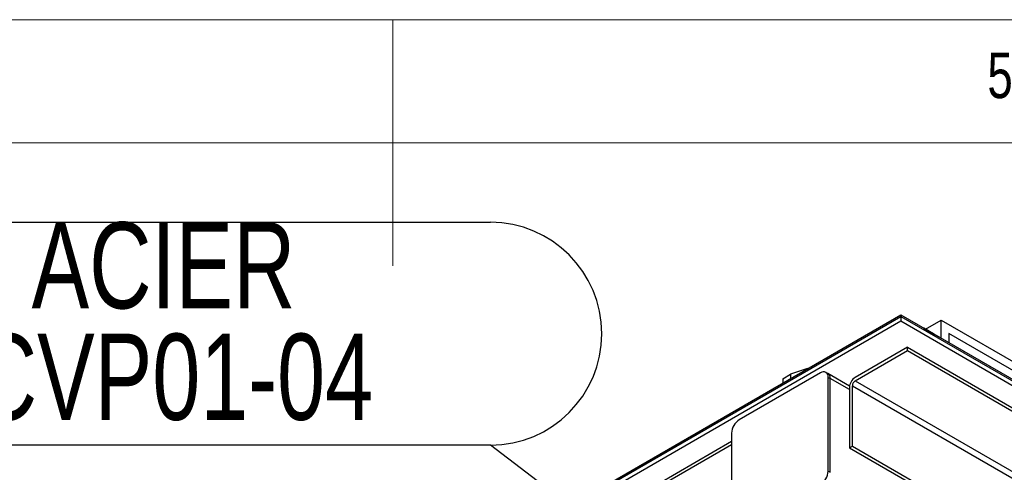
# Model space of a CAD drawing. Header units: millimetres. Extents: x 5 to 415, y 5 to 292.
# Tile 24 of 36: x 195 to 235, y 274 to 292. Entities that reach past the tile are written whole.
import ezdxf

# ---------------------------------------------------------------- set-up
doc = ezdxf.new("R2010")
doc.units = ezdxf.units.MM
doc.layers.add('NOTES', color=6, linetype='Continuous')
doc.layers.add('TRAIT-FORT', color=4, linetype='Continuous', lineweight=25)
doc.styles.add('SLDTEXTSTYLE0', font='TXT', dxfattribs={"width": 0.75})
doc.dimstyles.new('SLDDIMSTYLE2', dxfattribs={"dimtxt": 0.18, "dimasz": 1, "dimexe": 0, "dimexo": 0.0625, "dimgap": 0, "dimtad": 0, "dimtih": 1, "dimtoh": 1, "dimdec": 0, "dimrnd": 1e-09, "dimzin": 0, "dimdsep": 46, "dimtxsty": 'Standard', "dimblk1": 'DOT', "dimblk2": 'DOT', "dimsah": 1, "dimcen": 0.09, "dimadec": 0, "dimazin": 0, "dimtfac": 1, "dimtdec": 0, "dimtofl": 0, "dimtmove": 0, "dimatfit": 3, "dimldrblk": 'DOT', "dimfxl": 1, "dimfrac": 2, "dimtolj": 1, "dimtzin": 0, "dimarcsym": 0})

# ---------------------------------------------------------------- blocks, each defined once
blk = doc.blocks.new('SW_NOTE_8')
at = {"layer": 'NOTES', "color": 0}
for p, q in [((-36.478, 9.057), (0, 9.057)), ((0, 0), (-36.478, 0))]:
    blk.add_line(p, q, dxfattribs=at)
blk.add_arc((0, 4.528), 4.528, 270, 90, dxfattribs=at)
at = {"layer": 'NOTES', "color": 0, "char_height": 3.5, "attachment_point": 2, "style": 'SLDTEXTSTYLE0'}
for s, insert in [('TOLE ACIER', (-18.36, 9.056)), ('FAU-GCVP01-04', (-18.325, 4.53))]:
    blk.add_mtext(s, dxfattribs=dict(at, insert=insert))
blk = doc.blocks.new('_Dot')
at = {"color": 0, "linetype": 'ByBlock', "lineweight": -2}
blk.add_line((-0.5, 0), (-1, 0), dxfattribs=at)
at = {"color": 0, "linetype": 'ByBlock', "const_width": 0.5}
blk.add_lwpolyline([(-0.25, 0, 1), (0.25, 0, 1)], format="xyb", close=True, dxfattribs=at)

msp = doc.modelspace()

# ---------------------------------------------------------------- linework, layer by layer
at = {"color": 7, "linetype": 'Continuous', "lineweight": 18}
for p, q in [((415, 292), (5, 292)), ((210, 292), (210, 282)), ((410, 287), (10, 287))]:
    msp.add_line(p, q, dxfattribs=at)
at = {"layer": 'TRAIT-FORT', "color": 4, "linetype": 'Continuous', "lineweight": 25}
for p, q in [((184.287, 253.253), (230.642, 280.013)), ((184.287, 253.184), (230.642, 279.945)), ((230.642, 280.013), (230.642, 279.945)), ((230.642, 280.013), (285.011, 248.626)), ((230.642, 279.945), (285.011, 248.558)), ((230.642, 279.945), (230.642, 279.763)), ((184.287, 253.003), (230.642, 279.763)), ((230.642, 279.763), (285.011, 248.377)), ((231.585, 279.469), (231.584, 279.469)), ((231.978, 279.242), (231.585, 279.469)), ((231.585, 279.469), (231.899, 279.287)), ((231.657, 279.427), (232.292, 279.794)), ((232.292, 279.06), (232.292, 279.794)), ((232.292, 279.794), (236.22, 277.526)), ((231.899, 279.287), (232.292, 279.061)), ((231.978, 279.242), (231.978, 279.242)), ((232.292, 279.061), (231.978, 279.242)), ((232.292, 279.06), (232.292, 279.061)), ((236.22, 277.163), (232.606, 279.249)), ((232.606, 279.249), (232.606, 278.879)), ((230.917, 278.697), (228.796, 277.473)), ((230.917, 278.561), (230.917, 278.697)), ((230.917, 278.697), (283.164, 248.535)), ((228.796, 277.336), (230.917, 278.561)), ((230.917, 278.561), (283.164, 248.399)), ((226.856, 277.827), (226.164, 277.601)), ((227.381, 277.654), (224.082, 275.749)), ((225.849, 277.419), (226.164, 277.601)), ((225.849, 277.419), (225.849, 277.246)), ((226.164, 277.601), (226.164, 277.427)), ((227.682, 277.631), (227.604, 277.676)), ((228.565, 277.121), (227.682, 277.631)), ((227.696, 273.662), (227.696, 277.473)), ((227.696, 277.473), (227.774, 277.427)), ((227.774, 273.617), (227.774, 277.427)), ((228.56, 276.974), (227.774, 277.427)), ((228.56, 277.064), (228.56, 274.615)), ((228.678, 274.683), (228.678, 277.132)), ((228.678, 277.132), (280.925, 246.971)), ((228.796, 277.336), (281.043, 247.175)), ((223.767, 275.205), (223.767, 271.394)), ((190.455, 255.52), (223.767, 274.751)), ((223.767, 274.864), (190.524, 255.673)), ((228.56, 274.615), (228.678, 274.683)), ((228.56, 274.615), (280.807, 244.453)), ((228.678, 274.683), (280.925, 244.521)), ((227.696, 273.662), (227.774, 273.617))]:
    msp.add_line(p, q, dxfattribs=at)
for centre, radius, start, end in [((227.504, 277.504), 0.194, 350.786, 129.2033), ((227.563, 277.454), 0.213, 352.7442, 55.9436), ((229.072, 277.041), 0.512, 122.6055, 177.3945), ((228.934, 277.121), 0.256, 122.6055, 177.3945), ((224.45, 275.174), 0.683, 122.6055, 177.3945), ((227.013, 273.693), 0.683, 302.6055, 357.3945)]:
    msp.add_arc(centre, radius, start, end, dxfattribs=at)

# ---------------------------------------------------------------- block references
at = {"layer": 'NOTES', "color": 211}
msp.add_blockref('SW_NOTE_8', (213.962, 274.717), dxfattribs=at)

# ---------------------------------------------------------------- texts
at = {"layer": 'NOTES', "color": 211, "insert": (234.167, 290.668), "char_height": 1.852, "attachment_point": 1, "style": 'SLDTEXTSTYLE0'}
msp.add_mtext('5', dxfattribs=at)

# ---------------------------------------------------------------- leaders
at = {"layer": 'NOTES', "color": 211}
msp.add_leader([(226.764, 265.006), (213.962, 274.717)], dimstyle='SLDDIMSTYLE2', dxfattribs=at)

doc.saveas('drawing.dxf')
